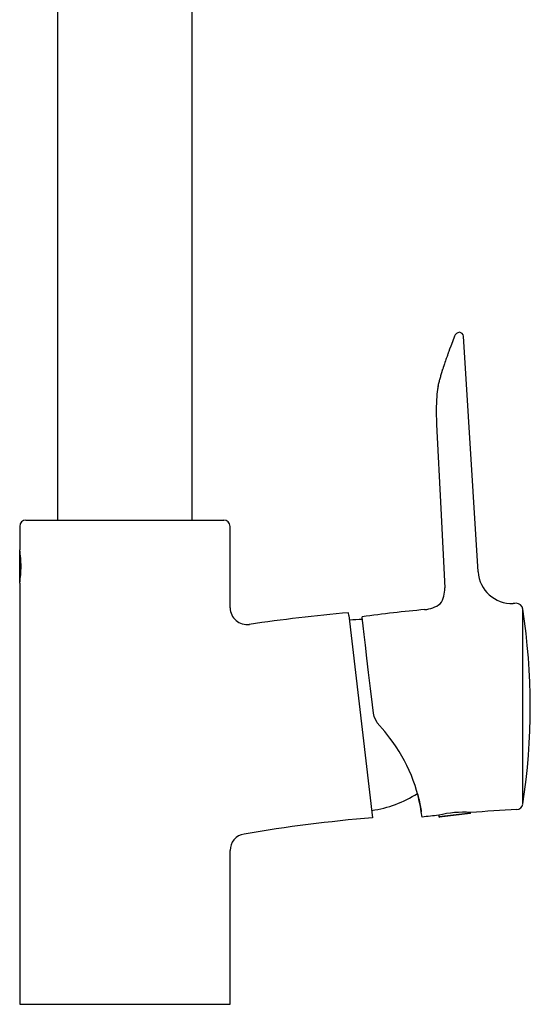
# Model space of a CAD drawing. Header units: millimetres. Extents: x 3938.391 to 3938.668, y 1657.157 to 1657.676.
# Tile 1 of 4: x 3938.391 to 3938.512, y 1657.157 to 1657.391. Entities that reach past the tile are written whole.
import ezdxf

# ---------------------------------------------------------------- set-up
doc = ezdxf.new("R2010")
doc.units = ezdxf.units.MM
doc.layers.add('SANINDUSA', color=3, linetype='Continuous')

msp = doc.modelspace()

# ---------------------------------------------------------------- linework, layer by layer
at = {"layer": 'SANINDUSA'}
for p, q in [((3938.399850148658, 1657.417496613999), (3938.399850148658, 1657.272496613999)), ((3938.431850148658, 1657.272496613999), (3938.431850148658, 1657.417496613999)), ((3938.499776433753, 1657.260201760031), (3938.496299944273, 1657.316164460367)), ((3938.490265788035, 1657.304358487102), (3938.490240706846, 1657.30426470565)), ((3938.48980303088, 1657.298526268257), (3938.489885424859, 1657.295241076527)), ((3938.392350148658, 1657.272496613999), (3938.415850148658, 1657.272496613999)), ((3938.415850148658, 1657.272496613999), (3938.439350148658, 1657.272496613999)), ((3938.390850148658, 1657.270996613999), (3938.390850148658, 1657.265448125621)), ((3938.440850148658, 1657.25164712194), (3938.440850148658, 1657.270996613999)), ((3938.390850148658, 1657.257796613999), (3938.390850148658, 1657.265196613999)), ((3938.390850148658, 1657.257546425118), (3938.390850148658, 1657.157496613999)), ((3938.46906254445, 1657.249840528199), (3938.468987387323, 1657.250493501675)), ((3938.46906254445, 1657.249840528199), (3938.474670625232, 1657.20182528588)), ((3938.490412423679, 1657.202381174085), (3938.490449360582, 1657.202064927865)), ((3938.490449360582, 1657.202064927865), (3938.497998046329, 1657.202946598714)), ((3938.497910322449, 1657.20283567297), (3938.490560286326, 1657.201977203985)), ((3938.497998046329, 1657.202946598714), (3938.497986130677, 1657.203048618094)), ((3938.440850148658, 1657.157496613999), (3938.440850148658, 1657.194003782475)), ((3938.390850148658, 1657.157496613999), (3938.415850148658, 1657.157496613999)), ((3938.415850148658, 1657.157496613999), (3938.440850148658, 1657.157496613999))]:
    msp.add_line(p, q, dxfattribs=at)
at = {"layer": 'SANINDUSA', "flags": 128}
for points in [[(3938.489934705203, 1657.302182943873), (3938.489789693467, 1657.299058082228), (3938.48980303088, 1657.298526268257)], [(3938.489885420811, 1657.295241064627), (3938.49089253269, 1657.275235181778), (3938.491841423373, 1657.256389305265)], [(3938.510387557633, 1657.205110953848), (3938.510387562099, 1657.205102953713), (3938.510387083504, 1657.205959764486), (3938.510386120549, 1657.207677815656), (3938.510384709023, 1657.210182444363), (3938.510382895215, 1657.213377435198), (3938.510380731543, 1657.217155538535), (3938.510378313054, 1657.221337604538), (3938.510375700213, 1657.22580933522), (3938.51037301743, 1657.230353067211), (3938.510370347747, 1657.234828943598), (3938.51036780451, 1657.239052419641), (3938.510365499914, 1657.242847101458), (3938.510363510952, 1657.246098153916), (3938.510361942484, 1657.248646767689), (3938.51036084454, 1657.250423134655), (3938.510360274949, 1657.251342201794), (3938.510360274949, 1657.251342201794)], [(3938.474889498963, 1657.226639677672), (3938.474658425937, 1657.228618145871), (3938.474204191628, 1657.232507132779), (3938.473761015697, 1657.236301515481), (3938.473365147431, 1657.239690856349), (3938.473005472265, 1657.242770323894), (3938.47270787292, 1657.245318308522), (3938.472469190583, 1657.247361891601), (3938.472309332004, 1657.248730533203), (3938.472223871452, 1657.24946223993), (3938.472212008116, 1657.249563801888)], [(3938.475745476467, 1657.224372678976), (3938.475042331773, 1657.225866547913), (3938.474889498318, 1657.226639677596)], [(3938.478822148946, 1657.220744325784), (3938.47758379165, 1657.222289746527), (3938.47574547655, 1657.224372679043)]]:
    msp.add_lwpolyline(points, dxfattribs=at)
at = {"layer": 'SANINDUSA'}
for centre, radius, start, end in [((3938.495550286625, 1657.315617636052), 0.001500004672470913, 98.14202500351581, 158.5749189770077), ((3938.495301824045, 1657.31610316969), 0.001000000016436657, 3.554735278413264, 87.93570845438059), ((3938.392350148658, 1657.270996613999), 0.001499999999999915, 90, 180), ((3938.439350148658, 1657.270996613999), 0.001499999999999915, 0, 90), ((3938.366074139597, 1657.26147183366), 0.02510070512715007, 0.05656450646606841, 9.114825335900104), ((3938.366120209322, 1657.261517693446), 0.02505463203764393, 350.8799056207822, 359.9517948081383), ((3938.507760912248, 1657.260699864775), 0.008000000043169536, 183.5547347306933, 272.5176147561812), ((3938.485762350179, 1657.256055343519), 0.006088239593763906, 325.685416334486, 3.14445694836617), ((3938.444840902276, 1657.251692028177), 0.003994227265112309, 180.6713994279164, 278.3233626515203), ((3938.526352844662, 1656.837857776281), 0.4152506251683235, 95.42848856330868, 97.49161562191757), ((3938.486477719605, 1657.258562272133), 0.007340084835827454, 274.6185712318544, 305.9888843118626), ((3938.526352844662, 1656.837857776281), 0.4152506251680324, 92.42059468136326, 92.51761501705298), ((3938.508850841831, 1657.251222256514), 0.001516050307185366, 5.360646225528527, 91.36128400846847), ((3938.361801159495, 1657.228096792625), 0.1503700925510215, 351.2085897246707, 8.90126694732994), ((3938.505331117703, 1656.837087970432), 0.4150000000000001, 95.02412847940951, 98.30152319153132), ((3938.471734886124, 1657.221733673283), 0.02712977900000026, 88.76359055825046, 95.38115982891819), ((3938.448618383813, 1657.197550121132), 0.03808199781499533, 6.661844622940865, 37.52153371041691), ((3938.470720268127, 1657.230420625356), 0.02712977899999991, 277.9425293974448, 302.7012661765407), ((3938.508905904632, 1657.205253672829), 0.001499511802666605, 272.6951782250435, 351.1606345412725), ((3938.505331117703, 1656.837087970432), 0.3660000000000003, 94.80566293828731, 99.61967586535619), ((3938.52635284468, 1656.837857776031), 0.3662908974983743, 95.63091540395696, 96.2551365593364), ((3938.496204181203, 1657.17996458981), 0.02315270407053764, 85.58586108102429, 104.4866661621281), ((3938.490548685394, 1657.202076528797), 0.0001000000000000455, 186.6618446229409, 276.6618446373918), ((3938.497898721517, 1657.202934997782), 0.0001000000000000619, 276.6618446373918, 6.661844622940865), ((3938.52635284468, 1656.837857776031), 0.3662908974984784, 92.71905701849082, 94.44161184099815), ((3938.444697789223, 1657.194124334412), 0.003838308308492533, 98.03437254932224, 181.7394364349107)]:
    msp.add_arc(centre, radius, start, end, dxfattribs=at)
for points, knots in [([(3938.494153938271, 1657.316165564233), (3938.492635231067, 1657.312104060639), (3938.492600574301, 1657.312007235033), (3938.492325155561, 1657.311225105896), (3938.491914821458, 1657.310037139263), (3938.491546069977, 1657.308911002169), (3938.491360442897, 1657.308344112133)], [0, 0, 0, 0, 0.2451804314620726, 0.4930667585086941, 0.7448131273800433, 0.9999999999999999, 0.9999999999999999, 0.9999999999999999, 0.9999999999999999]), ([(3938.485312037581, 1657.207681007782), (3938.485464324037, 1657.207119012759), (3938.485835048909, 1657.205750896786), (3938.486105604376, 1657.2042840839), (3938.486256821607, 1657.203350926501), (3938.486274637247, 1657.203228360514), (3938.486275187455, 1657.203224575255)], [0, 0, 0, 0, 0.2556196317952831, 0.6222782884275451, 0.9883346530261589, 1, 1, 1, 1])]:
    msp.add_open_spline(points, degree=3, knots=knots, dxfattribs=at)
for points in [[(3938.490256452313, 1657.304330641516), (3938.491263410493, 1657.307991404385)], [(3938.491263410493, 1657.307991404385), (3938.491360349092, 1657.308343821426)], [(3938.490256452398, 1657.304330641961), (3938.489934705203, 1657.302182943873)], [(3938.510360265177, 1657.251357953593), (3938.510360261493, 1657.251363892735)], [(3938.510360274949, 1657.251342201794), (3938.510360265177, 1657.251357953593)], [(3938.508976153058, 1657.203828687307), (3938.508976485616, 1657.203736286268)]]:
    msp.add_open_spline(points, degree=1, dxfattribs=at)

doc.saveas('drawing.dxf')
